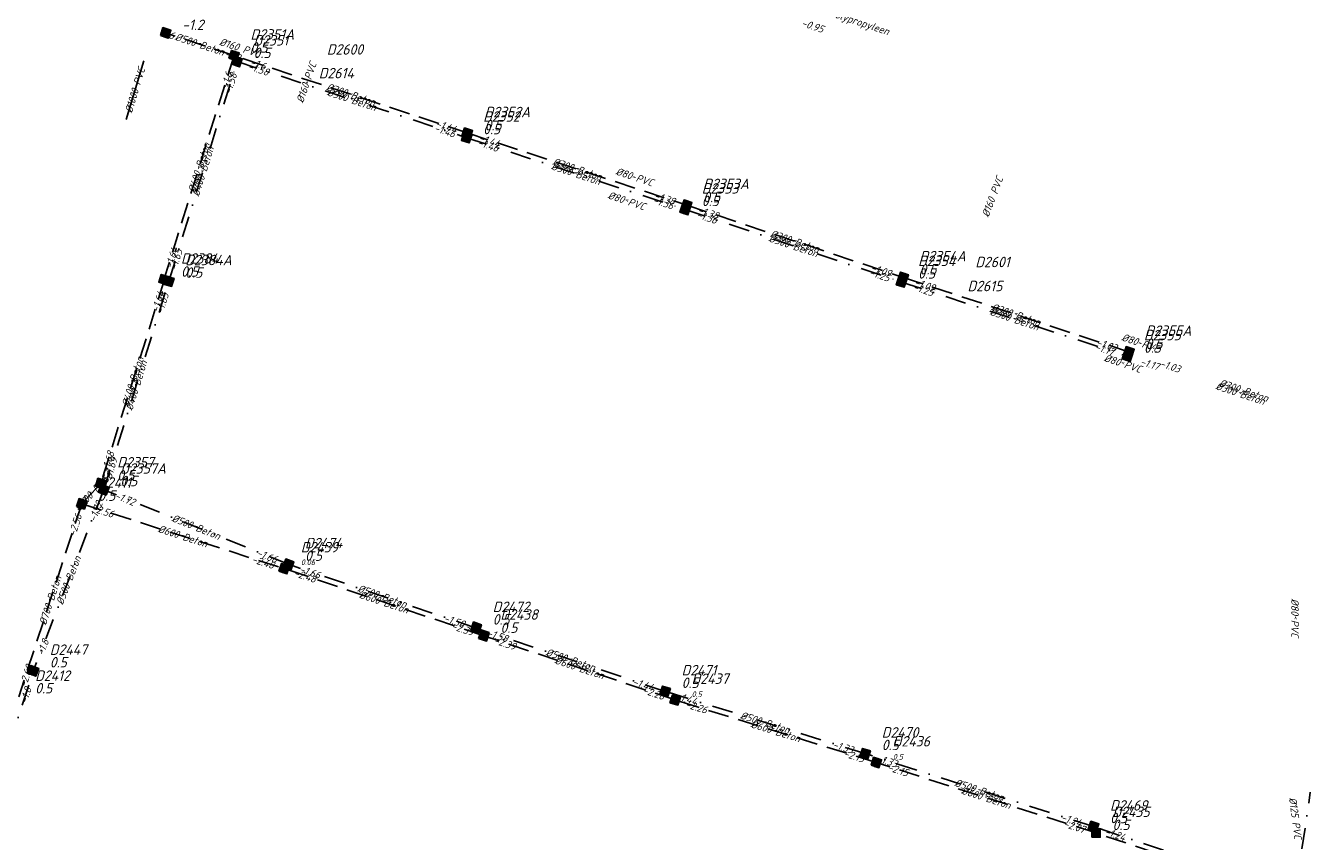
# Model space of a CAD drawing. Header units: metres. Extents: x 153906 to 154973, y 473035 to 474039.
# Tile 17 of 18: x 154666 to 154973, y 473698 to 473894. Entities that reach past the tile are written whole.
import ezdxf
from ezdxf.enums import TextEntityAlignment as Align

# ---------------------------------------------------------------- set-up
doc = ezdxf.new("R2010")
doc.units = ezdxf.units.M
doc.linetypes.add('RI-HWA', pattern=[7.4, 5, -2.4])
doc.linetypes.add('RI-VWA', pattern=[11, 5, -3, 0, -3])
doc.layers.get('0').update_dxf_attribs({"linetype": 'CONTINUOUS'})
for name, color, linetype, lineweight in [('R-OI-KW-KUNSTWERK_DUIKER-G', 170, 'CONTINUOUS', 25), ('R-OI-RI-BOB-T18', 6, 'CONTINUOUS', 18), ('R-OI-RI-HWA_PUTDEKSELHOOGTE-T25', 150, 'CONTINUOUS', 25), ('R-OI-RI-HWA_PUTNUMMER-T25', 150, 'CONTINUOUS', 25), ('R-OI-RI-HWA_RIOOLPUT_INSPECTIEPUT-S', 150, 'CONTINUOUS', 25), ('R-OI-RI-HWA_TRANSPORTLEIDING-G', 150, 'RI-HWA', 25), ('R-OI-RI-STROOMRICHTING-G', 251, 'CONTINUOUS', 25), ('R-OI-RI-VWA_PUTDEKSELHOOGTE-T25', 34, 'CONTINUOUS', 25), ('R-OI-RI-VWA_PUTNUMMER-T25', 34, 'CONTINUOUS', 25), ('R-OI-RI-VWA_RIOOLPUT_INSPECTIEPUT-S', 34, 'CONTINUOUS', 25), ('R-OI-RI-VWA_TRANSPORTLEIDING-G', 34, 'RI-VWA', 25)]:
    doc.layers.add(name, color=color, linetype=linetype, lineweight=lineweight)
doc.layers.add('R-OI-RI-DIAMETER_RIOOL-T18', color=6, linetype='CONTINUOUS')
doc.styles.add('NLCS-ISO-M500-T25', font='NLCS-ISO.ttf', dxfattribs={"height": 1.25})
doc.styles.add('NLCS-ISO-M750-T18_CURSIEF', font='NLCS-ISO.ttf', dxfattribs={"oblique": 15, "height": 1.35})
doc.styles.add('NLCS-ISO-M750-T25_CURSIEF', font='NLCS-ISO.ttf', dxfattribs={"oblique": 15, "height": 1.875})

# ---------------------------------------------------------------- blocks, each defined once
blk = doc.blocks.new('N-SRI-PUT_VWA-SO')
h = blk.add_hatch(color=256)
edge = h.paths.add_edge_path()
edge.add_arc((0, 0), 2, 0, 360)
at = {"flags": 128}
blk.add_lwpolyline([(-2, 2), (2, 2), (2, -2), (-2, -2)], close=True, dxfattribs=at)
at = {"lineweight": -3, "flags": 128}
blk.add_lwpolyline([(2, -2), (2, 2), (-2, 2), (-2, -2)], close=True, dxfattribs=at)
at = {"lineweight": -3}
blk.add_circle((0, 0), 2, dxfattribs=at)
blk = doc.blocks.new('N-SRI-PUT_HWA-SO')
h = blk.add_hatch(color=256)
h.dxf.hatch_style = 1
h.paths.add_polyline_path([(-2, 0, 1), (2, 0, 1)])
at = {"lineweight": -3, "flags": 128}
blk.add_lwpolyline([(-2, -2), (2, -2), (2, 2), (-2, 2)], close=True, dxfattribs=at)
at = {"lineweight": -3}
blk.add_circle((0, 0), 2, dxfattribs=at)

msp = doc.modelspace()

# ---------------------------------------------------------------- linework, layer by layer
at = {"layer": 'R-OI-KW-KUNSTWERK_DUIKER-G'}
msp.add_polyline3d([(154694.34, 473885.12, 0), (154690.13, 473871.08, 0)], dxfattribs=at)
at = {"layer": 'R-OI-RI-HWA_TRANSPORTLEIDING-G'}
for points in [[(154715.92, 473886.39, 0), (154699.56, 473891.82, 0)], [(154715.92, 473886.39, 0), (154699.16, 473832.8, 0)], [(154771.94, 473867.82, 0), (154715.92, 473886.39, 0)], [(154771.94, 473867.82, 0), (154824.23, 473850.61, 0)], [(154824.23, 473850.61, 0), (154876.01, 473833.33, 0)], [(154876.01, 473833.33, 0), (154930.05, 473815.49, 0)], [(154699.29, 473832.78, 0), (154684.03, 473784.01, 0)], [(154684.03, 473784.01, 0), (154679.49, 473779.15, 0)], [(154679.49, 473779.15, 0), (154664.4, 473732.94, 0)], [(154679.49, 473779.15, 0), (154727.89, 473763.64, 0)], [(154775.72, 473747.57, 0), (154727.89, 473763.64, 0)], [(154821.46, 473732.21, 0), (154775.72, 473747.57, 0)], [(154869.59, 473717.24, 0), (154821.46, 473732.21, 0)], [(154922.17, 473700.37, 0), (154869.59, 473717.24, 0)], [(154971.42, 473683.91, 0), (154922.17, 473700.37, 0)]]:
    msp.add_polyline3d(points, dxfattribs=at)
at = {"layer": 'R-OI-RI-VWA_TRANSPORTLEIDING-G'}
for points in [[(154700.32, 473832.4, 0), (154716.64, 473884.97, 0)], [(154716.64, 473884.97, 0), (154771.58, 473866.75, 0)], [(154771.58, 473866.75, 0), (154823.89, 473849.55, 0)], [(154823.89, 473849.55, 0), (154875.65, 473832.21, 0)], [(154684.76, 473782.52, 0), (154700.32, 473832.4, 0)], [(154875.65, 473832.21, 0), (154929.68, 473814.45, 0)], [(154684.76, 473782.52, 0), (154667.9, 473739.17, 0)], [(154728.96, 473764.67, 0), (154684.76, 473782.52, 0)], [(154773.86, 473749.42, 0), (154728.96, 473764.67, 0)], [(154819.07, 473734.26, 0), (154773.86, 473749.42, 0)], [(154651.61, 473688.73, 0), (154667.9, 473739.17, 0)], [(154866.95, 473719.37, 0), (154819.07, 473734.26, 0)], [(154921.58, 473701.9, 0), (154866.95, 473719.37, 0)], [(154969.82, 473685.58, 0), (154973.44, 473710.11, 0)], [(154969.82, 473685.58, 0), (154921.58, 473701.9, 0)]]:
    msp.add_polyline3d(points, dxfattribs=at)

# ---------------------------------------------------------------- block references
at = {"layer": 'R-OI-RI-HWA_RIOOLPUT_INSPECTIEPUT-S'}
for p, xscale, yscale, zscale, rotation in [((154699.56, 473891.82), 0.5, 0.5, 0.5, 341.6575416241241), ((154715.92, 473886.39), 0.5, 0.5, 0.5, 341.6602217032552), ((154771.73, 473867.82), 0.5, 0.5, 0.5, 341.9181115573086), ((154824.23, 473850.61), 0.5, 0.5, 0.5, 341.5451360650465), ((154699.16, 473832.8), 0.5, 0.5, 0.5, 72.63586960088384), ((154876.01, 473833.33), 0.4999999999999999, 0.4999999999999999, 0.4999999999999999, 341.7306086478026), ((154930.05, 473815.49), 0.4999999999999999, 0.4999999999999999, 0.4999999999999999, 341.4525350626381), ((154684.03, 473784.01), 0.4999999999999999, 0.4999999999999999, 0.4999999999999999, 72.6252407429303), ((154679.49, 473779.15), 0.5, 0.5, 0.5, 342.2317070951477), ((154727.94, 473763.62), 0.5, 0.5, 0.5, 341.4267767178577), ((154775.72, 473747.57), 0.5, 0.5, 0.5, 341.4373769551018), ((154821.46, 473732.21), 0.5, 0.5, 0.5, 342.7226020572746), ((154869.59, 473717.24), 0.5, 0.5, 0.5, 342.2114511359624)]:
    msp.add_blockref('N-SRI-PUT_HWA-SO', p, dxfattribs=dict(at, xscale=xscale, yscale=yscale, zscale=zscale, rotation=rotation))
at = {"layer": 'R-OI-RI-HWA_RIOOLPUT_INSPECTIEPUT-S', "xscale": 0.5, "yscale": 0.5, "zscale": 0.5}
msp.add_blockref('N-SRI-PUT_HWA-SO', (154922.17, 473700.37), dxfattribs=at)
at = {"layer": 'R-OI-RI-VWA_RIOOLPUT_INSPECTIEPUT-S'}
for p, xscale, yscale, zscale, rotation in [((154716.64, 473884.97), 0.4999999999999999, 0.4999999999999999, 0.4999999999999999, 341.6526976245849), ((154771.58, 473866.75), 0.5, 0.5, 0.5, 341.7986684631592), ((154823.89, 473849.55), 0.5, 0.5, 0.5, 341.4787524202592), ((154700.32, 473832.4), 0.5, 0.5, 0.5, 72.75339861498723), ((154875.65, 473832.21), 0.4999999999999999, 0.4999999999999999, 0.4999999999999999, 341.8039813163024), ((154929.68, 473814.45), 0.5, 0.5, 0.5, 341.7496292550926), ((154684.76, 473782.52), 0.5, 0.5, 0.5, 338.0088700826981), ((154728.96, 473764.67), 0.5, 0.5, 0.5, 341.2402703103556), ((154773.86, 473749.59), 0.4999999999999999, 0.4999999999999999, 0.4999999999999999, 341.0811233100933), ((154667.9, 473739.17), 0.5, 0.5, 0.5, 68.74758106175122), ((154819.07, 473734.26), 0.5, 0.5, 0.5, 342.7250481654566), ((154866.95, 473719.37), 0.5, 0.5, 0.5, 342.2663650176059), ((154921.58, 473701.9), 0.5, 0.5, 0.5, 341.3088869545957)]:
    msp.add_blockref('N-SRI-PUT_VWA-SO', p, dxfattribs=dict(at, xscale=xscale, yscale=yscale, zscale=zscale, rotation=rotation))

# ---------------------------------------------------------------- texts
at = {"layer": 'R-OI-RI-BOB-T18', "style": 'NLCS-ISO-M750-T18_CURSIEF', "oblique": 15}
for s, rotation, p in [('-0.95', 341.6654, (154851.57, 473893.48)), ('-1.2', 341.6654, (154713.56, 473886.12)), ('-1.6', 72.7656, (154714.49, 473878.46)), ('-1.58', 72.7656, (154715.22, 473877.03)), ('-1.44', 341.6654, (154764.03, 473869.39)), ('-1.46', 341.6654, (154763.67, 473868.32)), ('-1.36', 341.6654, (154815.98, 473851.1)), ('-1.38', 341.6654, (154816.32, 473852.16)), ('-1.09', 341.6654, (154868.11, 473834.91)), ('-1.25', 341.6654, (154867.75, 473833.8)), ('-1.64', 72.7656, (154697.86, 473824.85)), ('-1.65', 72.7656, (154698.89, 473824.47)), ('-1.03', 341.6654, (154922.14, 473817.05)), ('-1.17', 341.6654, (154921.77, 473816)), ('-1.03', 341.6654, (154937.32, 473812)), ('-1.68', 46.9825, (154683.63, 473782.11)), ('-1.72', 68.7549, (154682.79, 473774.7)), ('-2.56', 72.1927, (154677.96, 473771.24)), ('-2.48', 342.2383, (154720.03, 473765.15)), ('-1.66', 338.2276, (154721.17, 473766.74)), ('-1.58', 341.0924, (154765.96, 473751.05)), ('-2.39', 341.6654, (154767.82, 473749.17)), ('-1.8', 72.1927, (154666.39, 473731.25)), ('-1.44', 341.6654, (154811.17, 473735.85)), ('-2.26', 341.6654, (154813.56, 473733.81)), ('-1.33', 342.8113, (154859.02, 473720.79)), ('-2.15', 342.8113, (154861.66, 473718.66)), ('-1.24', 342.2383, (154913.66, 473703.38)), ('-2.07', 342.2383, (154914.25, 473701.86))]:
    msp.add_text(s, height=1.8, rotation=rotation, dxfattribs=at).set_placement(p)
for s, rotation, p in [('-1.6', 341.6654, (154701.29, 473890.19)), ('-1.6', 341.6654, (154723.2, 473882.92)), ('-1.58', 341.6654, (154723.92, 473881.5)), ('-1.44', 341.6654, (154779.22, 473864.37)), ('-1.46', 341.6654, (154778.87, 473863.3)), ('-1.36', 341.6654, (154831.16, 473846.06)), ('-1.38', 341.6654, (154831.5, 473847.13)), ('-1.64', 72.7656, (154702.63, 473840.12)), ('-1.65', 72.7656, (154703.65, 473839.74)), ('-1.25', 341.6654, (154882.94, 473828.76)), ('-1.09', 341.6654, (154883.29, 473829.87)), ('-1.17', 341.6654, (154936.96, 473811)), ('-1.68', 72.7656, (154687.37, 473791.35)), ('-1.69', 72.7656, (154688.1, 473789.86)), ('-1.7', 46.9825, (154681.36, 473779.68)), ('-1.72', 338.2276, (154691.81, 473778.6)), ('-2.56', 342.2383, (154686.8, 473775.76)), ('-2.48', 341.6654, (154735.22, 473760.17)), ('-1.66', 341.0924, (154736.21, 473761.15)), ('-1.58', 341.6654, (154781.13, 473745.93)), ('-2.39', 341.6654, (154782.99, 473744.07)), ('-1.8', 68.7549, (154671.73, 473746.26)), ('-2.69', 72.1927, (154667.84, 473740.24)), ('-1.44', 342.8113, (154826.41, 473730.93)), ('-2.26', 342.8113, (154828.8, 473728.88)), ('-1.33', 342.2383, (154874.26, 473715.98)), ('-2.15', 342.2383, (154876.9, 473713.84)), ('-1.24', 341.0924, (154928.83, 473698.39))]:
    msp.add_text(s, height=1.8, rotation=rotation, dxfattribs=at).set_placement(p, align=Align.RIGHT)
at = {"layer": 'R-OI-RI-DIAMETER_RIOOL-T18', "style": 'NLCS-ISO-M750-T18_CURSIEF', "oblique": 15}
for s, rotation, p in [('%%C315 Polypropyleen', 341.6654, (154862.76, 473895.38)), ('%%C500 Beton', 341.6654, (154707.74, 473889.1)), ('%%C160 PVC', 342.2383, (154717.31, 473888.28)), ('%%C160 PVC', 71.0468, (154733.23, 473879.96)), ('%%C1000 PVC', 73.3386, (154692.24, 473878.1)), ('%%C300 Beton', 341.6654, (154743.93, 473877.1)), ('%%C300 Beton', 341.6654, (154744.11, 473875.86)), ('%%C400 Beton', 72.7656, (154707.54, 473859.6)), ('%%C400 Beton', 72.7656, (154708.48, 473858.68)), ('%%C300 Beton', 341.6654, (154797.73, 473858.15)), ('%%C300 Beton', 341.6654, (154798.08, 473859.22)), ('%%C80 PVC', 341.6654, (154811.77, 473857.36)), ('%%C160 PVC', 69.3279, (154897.38, 473852.6)), ('%%C80 PVC', 341.6654, (154809.87, 473851.65)), ('%%C300 Beton', 341.6654, (154849.77, 473840.88)), ('%%C300 Beton', 341.6654, (154850.12, 473841.97)), ('%%C300 Beton', 341.6654, (154903.03, 473824.41)), ('%%C300 Beton', 341.6654, (154902.67, 473823.33)), ('%%C80 PVC', 341.6654, (154932.8, 473817.65)), ('%%C400 Beton', 72.7656, (154691.66, 473808.4)), ('%%C80 PVC', 341.6654, (154928.6, 473812.73)), ('%%C400 Beton', 72.7656, (154692.54, 473807.46)), ('%%C300 Beton', 341.6654, (154956.71, 473805.53)), ('%%C300 Beton', 341.6654, (154957.53, 473806.27)), ('%%C400 PVC', 46.9825, (154681.76, 473781.58)), ('%%C500 Beton', 338.2276, (154706.86, 473773.59)), ('%%C600 Beton', 342.2383, (154703.69, 473771.4)), ('%%C500 Beton', 68.7549, (154676.33, 473760.84)), ('%%C700 Beton', 72.1927, (154671.95, 473756.04)), ('%%C500 Beton', 341.0924, (154751.41, 473757.04)), ('%%C600 Beton', 341.6654, (154751.8, 473755.6)), ('%%C80 PVC', 270.0456, (154969.78, 473751.83)), ('%%C500 Beton', 341.6654, (154796.46, 473741.84)), ('%%C600 Beton', 341.6654, (154798.59, 473739.89)), ('%%C500 Beton', 342.8113, (154843.01, 473726.82)), ('%%C600 Beton', 342.8113, (154845.52, 473724.72)), ('%%C500 Beton', 342.2383, (154894.27, 473710.64)), ('%%C600 Beton', 342.2383, (154895.88, 473708.8)), ('%%C125 PVC', 277.4941, (154969.89, 473703.91))]:
    msp.add_text(s, height=1.8, rotation=rotation, dxfattribs=at).set_placement(p, align=Align.MIDDLE_CENTER)
at = {"layer": 'R-OI-RI-HWA_PUTDEKSELHOOGTE-T25', "style": 'NLCS-ISO-M750-T25_CURSIEF', "oblique": 15}
for s, height, p in [('-1.2', 2.5, (154703.5, 473892.51)), ('0.5', 2.5, (154719.87, 473887.08)), ('0.5', 2.5, (154775.89, 473868.51)), ('0.5', 2.5, (154828.18, 473851.3)), ('0.5', 2.5, (154879.96, 473834.02)), ('0.5', 2.5, (154703.24, 473833.47)), ('0.5', 2.5, (154934, 473816.18)), ('0.5', 2.5, (154687.98, 473784.7)), ('0.5', 2.5, (154683.44, 473779.84)), ('0.5', 2.5, (154779.67, 473748.26)), ('0.5', 1.35, (154825.41, 473732.9)), ('0.5', 1.35, (154873.54, 473717.93)), ('0.5', 2.5, (154926.12, 473701.06))]:
    msp.add_text(s, height=height, dxfattribs=at).set_placement(p)
at = {"layer": 'R-OI-RI-HWA_PUTNUMMER-T25', "style": 'NLCS-ISO-M750-T25_CURSIEF', "oblique": 15}
for s, p in [('D2351A', (154719.87, 473890.22)), ('D2352A', (154775.89, 473871.65)), ('D2353A', (154828.18, 473854.44)), ('D2384', (154703.24, 473836.61)), ('D2354A', (154879.96, 473837.16)), ('D2355A', (154934, 473819.32)), ('D2357', (154687.98, 473787.84)), ('D2411', (154683.44, 473782.98)), ('D2438', (154779.67, 473751.4)), ('D2412', (154668.35, 473736.77)), ('D2437', (154825.41, 473736.04)), ('D2436', (154873.54, 473721.07)), ('D2435', (154926.12, 473704.2))]:
    msp.add_text(s, height=2.5, dxfattribs=at).set_placement(p)
at = {"layer": 'R-OI-RI-STROOMRICHTING-G', "style": 'NLCS-ISO-M500-T25'}
for rotation, p in [(161.5741, (154707.74, 473889.1)), (71.0468, (154733.23, 473879.96)), (161.5741, (154743.93, 473877.1)), (161.5741, (154744.11, 473875.86)), (252.6744, (154707.61, 473859.59)), (252.6744, (154708.48, 473858.68)), (161.5741, (154797.73, 473858.15)), (161.5741, (154798.08, 473859.22)), (341.6654, (154811.77, 473857.36)), (161.5741, (154809.87, 473851.65)), (161.5741, (154850.12, 473841.97)), (161.5741, (154849.77, 473840.88)), (161.5741, (154903.03, 473824.41)), (161.5741, (154902.67, 473823.33)), (341.6654, (154932.8, 473817.65)), (162.1471, (154928.6, 473812.73)), (252.6744, (154691.66, 473808.4)), (252.6744, (154692.54, 473807.46)), (161.5741, (154956.71, 473805.53)), (341.6654, (154957.53, 473806.27)), (226.8913, (154681.76, 473781.58)), (162.1471, (154703.72, 473771.41)), (158.1364, (154706.86, 473773.59)), (248.6637, (154676.33, 473760.84)), (252.1014, (154671.95, 473756.04)), (161.0011, (154751.41, 473757.04)), (161.5741, (154751.84, 473755.62)), (89.9544, (154969.78, 473751.83)), (161.5741, (154796.46, 473741.84)), (161.5741, (154798.59, 473739.89)), (162.72, (154843.01, 473726.82)), (162.72, (154845.52, 473724.72)), (162.1471, (154894.27, 473710.64)), (162.1471, (154895.88, 473708.8))]:
    msp.add_text('>', height=1.25, rotation=rotation, dxfattribs=at).set_placement(p, align=Align.MIDDLE_CENTER)
at = {"layer": 'R-OI-RI-VWA_PUTDEKSELHOOGTE-T25', "style": 'NLCS-ISO-M750-T25_CURSIEF', "oblique": 15}
for s, height, p in [('0.5', 2.5, (154720.59, 473885.79)), ('0.5', 2.5, (154775.53, 473867.57)), ('0.5', 2.5, (154827.84, 473850.37)), ('0.5', 2.5, (154704.27, 473833.22)), ('0.5', 2.5, (154879.6, 473833.03)), ('0.5', 2.5, (154933.63, 473815.27)), ('0.5', 2.5, (154688.71, 473783.34)), ('0.06', 1.35, (154731.9, 473764.48)), ('0.5', 2.5, (154732.91, 473765.49)), ('0.5', 2.5, (154777.81, 473750.24)), ('0.5', 2.5, (154671.85, 473739.99)), ('0.5', 2.5, (154668.35, 473733.76)), ('0.5', 2.5, (154823.02, 473735.08)), ('0.5', 2.5, (154870.9, 473720.19)), ('0.5', 2.5, (154925.53, 473702.72))]:
    msp.add_text(s, height=height, dxfattribs=at).set_placement(p)
at = {"layer": 'R-OI-RI-VWA_PUTNUMMER-T25', "style": 'NLCS-ISO-M750-T25_CURSIEF', "oblique": 15}
for s, p in [('D2351', (154720.59, 473888.8)), ('D2600', (154738.14, 473886.63)), ('D2614', (154736.21, 473880.96)), ('D2352', (154775.53, 473870.58)), ('D2353', (154827.84, 473853.38)), ('D2384A', (154704.27, 473836.23)), ('D2354', (154879.6, 473836.04)), ('D2601', (154893.29, 473835.76)), ('D2615', (154891.42, 473830.01)), ('D2355', (154933.63, 473818.28)), ('D2357A', (154688.71, 473786.35)), ('D2439', (154731.9, 473767.5)), ('D2474', (154732.91, 473768.5)), ('D2472', (154777.81, 473753.25)), ('D2447', (154671.85, 473743)), ('D2471', (154823.02, 473738.09)), ('D2470', (154870.9, 473723.2)), ('D2469', (154925.53, 473705.73))]:
    msp.add_text(s, height=2.5, dxfattribs=at).set_placement(p)

doc.saveas('drawing.dxf')
